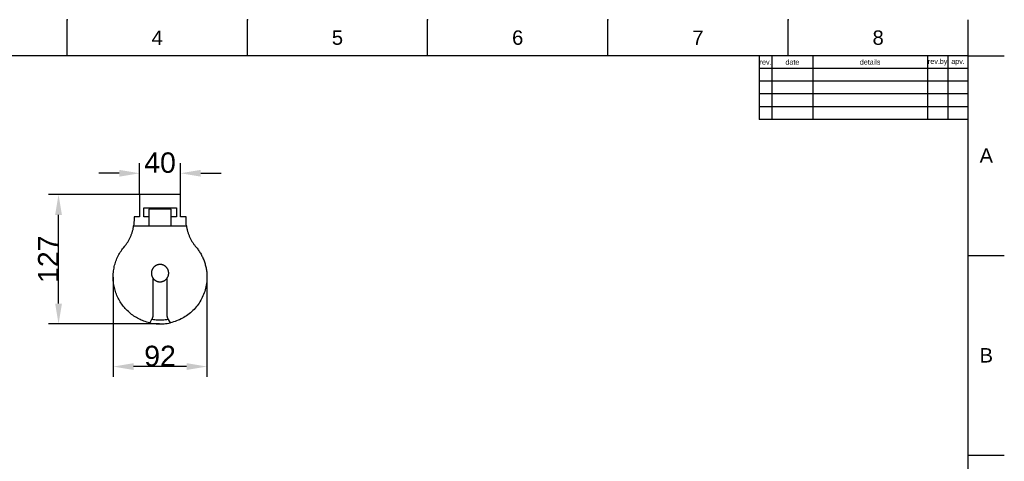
# Model space of a CAD drawing. Header units: millimetres. Extents: x 580 to 2065, y -13 to 1037.
# Tile 6 of 6: x 1099 to 2065, y 604 to 1037. Entities that reach past the tile are written whole.
import ezdxf

# ---------------------------------------------------------------- set-up
doc = ezdxf.new("R2010")
doc.units = ezdxf.units.MM
doc.header["$LTSCALE"] = 0.1
for name, color, linetype in [('DEFAULT', 7, 'Continuous'), ('FORM', 7, 'Continuous'), ('INLINE', 3, 'Continuous'), ('OUTLINE', 2, 'Continuous'), ('TEXT', 2, 'Continuous')]:
    doc.layers.add(name, color=color, linetype=linetype)
doc.styles.add('ARIAL', font='arial_0.ttf')
doc.styles.get("Standard").update_dxf_attribs({"font": 'arial_0.ttf'})
doc.dimstyles.new('DIMENSION STYLE 01', dxfattribs={"dimtxt": 20, "dimasz": 20, "dimexe": 10, "dimexo": 0.5, "dimgap": 0.09, "dimtad": 1, "dimtoh": 1, "dimdec": 0, "dimzin": 0, "dimdsep": 46, "dimtxsty": 'ARIAL', "dimcen": 0.5, "dimadec": 1, "dimazin": 0, "dimtfac": 1, "dimtdec": 4, "dimtofl": 0, "dimtmove": 0, "dimatfit": 3, "dimfxl": 1, "dimtolj": 1, "dimtzin": 0, "dimarcsym": 0})

# ---------------------------------------------------------------- blocks, each defined once
blk = doc.blocks.new('*D284')
at = {"layer": 'DEFAULT', "color": 0, "lineweight": -2, "transparency": 16777216}
for p, q in [((1216.67, 865.77), (1216.67, 896.12)), ((1256.67, 865.77), (1256.67, 896.12)), ((1196.67, 886.12), (1176.67, 886.12)), ((1276.67, 886.12), (1296.67, 886.12))]:
    blk.add_line(p, q, dxfattribs=at)
at = {"layer": 'DEFAULT', "color": 0, "transparency": 16777216}
for points in [[(1196.67, 889.46), (1196.67, 882.79), (1216.67, 886.12)], [(1276.67, 889.46), (1276.67, 882.79), (1256.67, 886.12)]]:
    blk.add_solid(points, dxfattribs=at)
at = {"layer": 'Defpoints', "color": 0, "transparency": 16777216}
for p in [(1256.67, 886.12), (1216.67, 865.27), (1256.67, 865.27)]:
    blk.add_point(p, dxfattribs=at)
at = {"layer": 'DEFAULT', "color": 0, "transparency": 16777216, "insert": (1236.67, 896.43), "char_height": 20, "attachment_point": 5, "style": 'ARIAL'}
blk.add_mtext('\\A1;40', dxfattribs=at)
blk = doc.blocks.new('*D286')
at = {"layer": 'DEFAULT', "color": 0, "lineweight": -2, "transparency": 16777216}
for p, q in [((1216.17, 865.27), (1127.12, 865.27)), ((1137.12, 758.35), (1137.12, 845.27)), ((1236.17, 738.35), (1127.12, 738.35))]:
    blk.add_line(p, q, dxfattribs=at)
at = {"layer": 'DEFAULT', "color": 0, "transparency": 16777216}
for points in [[(1133.78, 845.27), (1140.45, 845.27), (1137.12, 865.27)], [(1133.78, 758.35), (1140.45, 758.35), (1137.12, 738.35)]]:
    blk.add_solid(points, dxfattribs=at)
at = {"layer": 'Defpoints', "color": 0, "transparency": 16777216}
for p in [(1137.12, 865.27), (1216.67, 865.27), (1236.67, 738.35)]:
    blk.add_point(p, dxfattribs=at)
at = {"layer": 'DEFAULT', "color": 0, "transparency": 16777216, "insert": (1126.99, 801.81), "char_height": 20, "attachment_point": 5, "rotation": 90, "style": 'ARIAL'}
blk.add_mtext('\\A1;127', dxfattribs=at)
blk = doc.blocks.new('*D281')
at = {"layer": 'DEFAULT', "color": 0, "lineweight": -2, "transparency": 16777216}
for p, q in [((1190.67, 784.33), (1190.67, 686.54)), ((1282.67, 783.85), (1282.67, 686.54)), ((1262.67, 696.54), (1210.67, 696.54))]:
    blk.add_line(p, q, dxfattribs=at)
at = {"layer": 'DEFAULT', "color": 0, "transparency": 16777216}
for points in [[(1210.67, 699.87), (1210.67, 693.2), (1190.67, 696.54)], [(1262.67, 699.87), (1262.67, 693.2), (1282.67, 696.54)]]:
    blk.add_solid(points, dxfattribs=at)
at = {"layer": 'Defpoints', "color": 0, "transparency": 16777216}
for p in [(1190.67, 784.83, 9.11), (1282.67, 784.35, 9.11), (1190.67, 696.54)]:
    blk.add_point(p, dxfattribs=at)
at = {"layer": 'DEFAULT', "color": 0, "transparency": 16777216, "insert": (1236.67, 706.84), "char_height": 20, "attachment_point": 5, "style": 'ARIAL'}
blk.add_mtext('\\A1;92', dxfattribs=at)

msp = doc.modelspace()

# ---------------------------------------------------------------- linework, layer by layer
for p, q in [((1145.51, 1001.37), (1145.51, 1036.73)), ((1322.28, 1001.37), (1322.28, 1036.73)), ((1499.05, 1001.37), (1499.05, 1036.73)), ((1675.82, 1001.37), (1675.82, 1036.73)), ((1852.58, 1001.37), (1852.58, 1036.73)), ((2029.35, 1001.37), (2029.35, 1036.73)), ((2029.35, 1001.37), (615.21, 1001.37)), ((2029.35, 22.08), (2029.35, 1001.37)), ((2029.35, 1001.37), (2064.71, 1001.37)), ((2029.35, 805.52), (2064.71, 805.52)), ((2029.35, 609.66), (2064.71, 609.66))]:
    msp.add_line(p, q)
for p in [(1145.51, 1036.73), (1322.28, 1036.73), (1499.05, 1036.73), (1675.82, 1036.73), (1852.58, 1036.73), (2029.35, 805.52), (2029.35, 609.66)]:
    msp.add_point(p)
at = {"layer": 'FORM'}
for p, q in [((1824.35, 1001.37), (1824.35, 938.87)), ((1836.85, 1001.37), (1836.85, 938.87)), ((1876.85, 1001.37), (1876.85, 938.87)), ((1989.35, 1001.37), (1989.35, 938.87)), ((2009.35, 1001.37), (2009.35, 938.87)), ((2029.35, 988.87), (1824.35, 988.87)), ((2029.35, 976.37), (1824.35, 976.37)), ((2029.35, 963.87), (1824.35, 963.87)), ((2029.35, 951.37), (1824.35, 951.37)), ((2029.35, 938.87), (1824.35, 938.87))]:
    msp.add_line(p, q, dxfattribs=at)
at = {"layer": 'INLINE'}
for p, q in [((1256.67, 865.27, 9.11), (1216.67, 865.27, 9.11)), ((1216.67, 865.27, 9.11), (1216.67, 843.35, 9.11)), ((1256.67, 843.35, 9.11), (1256.67, 865.27, 9.11)), ((1220.67, 852.27, 9.11), (1252.67, 852.27, 9.11)), ((1220.67, 843.35, 9.11), (1220.67, 852.27, 9.11)), ((1247.68, 851.05, 9.11), (1225.66, 851.05, 9.11)), ((1225.66, 851.05, 9.11), (1225.66, 834.57, 9.11)), ((1247.68, 834.57, 9.11), (1247.68, 851.05, 9.11)), ((1252.67, 852.27, 9.11), (1252.67, 843.35, 9.11)), ((1216.67, 843.35, 9.11), (1211.17, 843.35, 9.11)), ((1211.17, 843.35, 9.11), (1211.21, 841.59, 9.11)), ((1211.21, 841.59, 9.11), (1211.19, 839.83, 9.11)), ((1225.66, 843.35, 9.11), (1220.67, 843.35, 9.11)), ((1252.67, 843.35, 9.11), (1247.68, 843.35, 9.11)), ((1262.17, 843.35, 9.11), (1256.67, 843.35, 9.11)), ((1262.13, 841.59, 9.11), (1262.17, 843.35, 9.11)), ((1262.16, 839.83, 9.11), (1262.13, 841.59, 9.11)), ((1209.99, 830.43, 9.11), (1210.15, 831.12, 9.11)), ((1210.15, 831.12, 9.11), (1210.31, 831.81, 9.11)), ((1210.31, 831.81, 9.11), (1210.45, 832.5, 9.11)), ((1210.45, 832.5, 9.11), (1210.57, 833.19, 9.11)), ((1210.57, 833.19, 9.11), (1210.69, 833.88, 9.11)), ((1210.69, 833.88, 9.11), (1210.79, 834.57, 9.11)), ((1210.98, 836.32, 9.11), (1210.79, 834.57, 9.11)), ((1210.79, 834.57, 9.11), (1262.55, 834.57, 9.11)), ((1211.11, 838.07, 9.11), (1210.98, 836.32, 9.11)), ((1211.19, 839.83, 9.11), (1211.11, 838.07, 9.11)), ((1262.23, 838.07, 9.11), (1262.16, 839.83, 9.11)), ((1262.36, 836.32, 9.11), (1262.23, 838.07, 9.11)), ((1262.55, 834.57, 9.11), (1262.36, 836.32, 9.11)), ((1262.55, 834.57, 9.11), (1262.65, 833.88, 9.11)), ((1262.65, 833.88, 9.11), (1262.77, 833.19, 9.11)), ((1262.77, 833.19, 9.11), (1262.89, 832.5, 9.11)), ((1262.89, 832.5, 9.11), (1263.03, 831.81, 9.11)), ((1263.03, 831.81, 9.11), (1263.19, 831.12, 9.11)), ((1263.19, 831.12, 9.11), (1263.35, 830.43, 9.11)), ((1206.07, 820.53, 9.11), (1206.41, 821.15, 9.11)), ((1206.41, 821.15, 9.11), (1206.74, 821.78, 9.11)), ((1206.74, 821.78, 9.11), (1207.06, 822.42, 9.11)), ((1207.06, 822.42, 9.11), (1207.37, 823.06, 9.11)), ((1207.37, 823.06, 9.11), (1207.67, 823.71, 9.11)), ((1207.67, 823.71, 9.11), (1207.96, 824.36, 9.11)), ((1207.96, 824.36, 9.11), (1208.23, 825.02, 9.11)), ((1208.23, 825.02, 9.11), (1208.49, 825.69, 9.11)), ((1208.49, 825.69, 9.11), (1208.74, 826.35, 9.11)), ((1208.74, 826.35, 9.11), (1208.98, 827.02, 9.11)), ((1208.98, 827.02, 9.11), (1209.21, 827.7, 9.11)), ((1209.21, 827.7, 9.11), (1209.42, 828.38, 9.11)), ((1209.42, 828.38, 9.11), (1209.62, 829.06, 9.11)), ((1209.62, 829.06, 9.11), (1209.81, 829.74, 9.11)), ((1209.81, 829.74, 9.11), (1209.99, 830.43, 9.11)), ((1263.35, 830.43, 9.11), (1263.53, 829.74, 9.11)), ((1263.53, 829.74, 9.11), (1263.72, 829.06, 9.11)), ((1263.72, 829.06, 9.11), (1263.92, 828.38, 9.11)), ((1263.92, 828.38, 9.11), (1264.13, 827.7, 9.11)), ((1264.13, 827.7, 9.11), (1264.36, 827.02, 9.11)), ((1264.36, 827.02, 9.11), (1264.6, 826.35, 9.11)), ((1264.6, 826.35, 9.11), (1264.85, 825.69, 9.11)), ((1264.85, 825.69, 9.11), (1265.11, 825.02, 9.11)), ((1265.11, 825.02, 9.11), (1265.38, 824.36, 9.11)), ((1265.38, 824.36, 9.11), (1265.67, 823.71, 9.11)), ((1265.67, 823.71, 9.11), (1265.97, 823.06, 9.11)), ((1265.97, 823.06, 9.11), (1266.28, 822.42, 9.11)), ((1266.28, 822.42, 9.11), (1266.6, 821.78, 9.11)), ((1266.6, 821.78, 9.11), (1266.93, 821.15, 9.11)), ((1266.93, 821.15, 9.11), (1267.27, 820.53, 9.11)), ((1199.16, 810.97, 9.11), (1199.96, 812.07, 9.11)), ((1199.96, 812.07, 9.11), (1200.79, 813.13, 9.11)), ((1200.79, 813.13, 9.11), (1202.08, 814.69, 9.11)), ((1202.08, 814.69, 9.11), (1202.52, 815.24, 9.11)), ((1202.52, 815.24, 9.11), (1202.96, 815.79, 9.11)), ((1202.96, 815.79, 9.11), (1203.38, 816.36, 9.11)), ((1203.38, 816.36, 9.11), (1203.79, 816.93, 9.11)), ((1203.79, 816.93, 9.11), (1204.2, 817.51, 9.11)), ((1204.2, 817.51, 9.11), (1204.59, 818.1, 9.11)), ((1204.59, 818.1, 9.11), (1204.98, 818.69, 9.11)), ((1204.98, 818.69, 9.11), (1205.35, 819.3, 9.11)), ((1205.35, 819.3, 9.11), (1205.71, 819.91, 9.11)), ((1205.71, 819.91, 9.11), (1206.07, 820.53, 9.11)), ((1267.27, 820.53, 9.11), (1267.63, 819.91, 9.11)), ((1267.63, 819.91, 9.11), (1267.99, 819.3, 9.11)), ((1267.99, 819.3, 9.11), (1268.36, 818.69, 9.11)), ((1268.36, 818.69, 9.11), (1268.75, 818.1, 9.11)), ((1268.75, 818.1, 9.11), (1269.14, 817.51, 9.11)), ((1269.14, 817.51, 9.11), (1269.55, 816.93, 9.11)), ((1269.55, 816.93, 9.11), (1269.96, 816.36, 9.11)), ((1269.96, 816.36, 9.11), (1270.38, 815.79, 9.11)), ((1270.38, 815.79, 9.11), (1270.82, 815.24, 9.11)), ((1270.82, 815.24, 9.11), (1271.26, 814.69, 9.11)), ((1271.26, 814.69, 9.11), (1272.34, 813.39, 9.11)), ((1272.34, 813.39, 9.11), (1272.96, 812.61, 9.11)), ((1272.96, 812.61, 9.11), (1273.57, 811.81, 9.11)), ((1273.57, 811.81, 9.11), (1274.16, 811, 9.11)), ((1193.9, 801.28, 9.11), (1194.44, 802.58, 9.11)), ((1194.44, 802.58, 9.11), (1195.01, 803.85, 9.11)), ((1195.01, 803.85, 9.11), (1195.62, 805.1, 9.11)), ((1195.62, 805.1, 9.11), (1196.26, 806.33, 9.11)), ((1196.26, 806.33, 9.11), (1196.94, 807.53, 9.11)), ((1196.94, 807.53, 9.11), (1197.65, 808.71, 9.11)), ((1197.65, 808.71, 9.11), (1198.39, 809.85, 9.11)), ((1198.39, 809.85, 9.11), (1199.16, 810.97, 9.11)), ((1274.16, 811, 9.11), (1274.74, 810.17, 9.11)), ((1274.74, 810.17, 9.11), (1275.29, 809.33, 9.11)), ((1275.29, 809.33, 9.11), (1275.83, 808.47, 9.11)), ((1275.83, 808.47, 9.11), (1276.36, 807.6, 9.11)), ((1276.36, 807.6, 9.11), (1276.86, 806.72, 9.11)), ((1276.86, 806.72, 9.11), (1277.35, 805.83, 9.11)), ((1277.35, 805.83, 9.11), (1277.81, 804.92, 9.11)), ((1277.81, 804.92, 9.11), (1278.26, 804, 9.11)), ((1278.26, 804, 9.11), (1278.69, 803.07, 9.11)), ((1278.69, 803.07, 9.11), (1279.09, 802.13, 9.11)), ((1279.09, 802.13, 9.11), (1279.48, 801.18, 9.11)), ((1191.28, 791.8, 9.11), (1191.53, 793.19, 9.11)), ((1191.53, 793.19, 9.11), (1191.82, 794.57, 9.11)), ((1191.82, 794.57, 9.11), (1192.16, 795.94, 9.11)), ((1192.16, 795.94, 9.11), (1192.53, 797.3, 9.11)), ((1192.53, 797.3, 9.11), (1192.95, 798.64, 9.11)), ((1192.95, 798.64, 9.11), (1193.41, 799.97, 9.11)), ((1193.41, 799.97, 9.11), (1193.9, 801.28, 9.11)), ((1279.48, 801.18, 9.11), (1279.84, 800.23, 9.11)), ((1279.84, 800.23, 9.11), (1280.18, 799.26, 9.11)), ((1280.18, 799.26, 9.11), (1280.51, 798.29, 9.11)), ((1280.51, 798.29, 9.11), (1280.81, 797.31, 9.11)), ((1280.81, 797.31, 9.11), (1281.08, 796.33, 9.11)), ((1281.08, 796.33, 9.11), (1281.34, 795.34, 9.11)), ((1281.34, 795.34, 9.11), (1281.57, 794.34, 9.11)), ((1281.57, 794.34, 9.11), (1281.78, 793.35, 9.11)), ((1281.78, 793.35, 9.11), (1281.97, 792.35, 9.11)), ((1281.97, 792.35, 9.11), (1282.13, 791.35, 9.11)), ((1190.67, 784.83, 9.11), (1190.71, 786.22, 9.11)), ((1190.68, 783.43, 9.11), (1190.67, 784.83, 9.11)), ((1190.73, 782.05, 9.11), (1190.68, 783.43, 9.11)), ((1190.71, 786.22, 9.11), (1190.79, 787.62, 9.11)), ((1190.79, 787.62, 9.11), (1190.91, 789.02, 9.11)), ((1190.91, 789.02, 9.11), (1191.07, 790.41, 9.11)), ((1191.07, 790.41, 9.11), (1191.28, 791.8, 9.11)), ((1229.67, 783.34, 9.11), (1229.67, 747.44, 9.11)), ((1243.68, 747.1, 9.11), (1243.67, 783.34, 9.11)), ((1282.13, 791.35, 9.11), (1282.28, 790.34, 9.11)), ((1282.28, 790.34, 9.11), (1282.4, 789.34, 9.11)), ((1282.4, 789.34, 9.11), (1282.5, 788.34, 9.11)), ((1282.5, 788.34, 9.11), (1282.57, 787.34, 9.11)), ((1282.64, 782.75, 9.11), (1282.56, 781.17, 9.11)), ((1282.57, 787.34, 9.11), (1282.63, 786.34, 9.11)), ((1282.63, 786.34, 9.11), (1282.66, 785.34, 9.11)), ((1282.67, 784.35, 9.11), (1282.64, 782.75, 9.11)), ((1282.66, 785.34, 9.11), (1282.67, 784.35, 9.11)), ((1190.82, 780.67, 9.11), (1190.73, 782.05, 9.11)), ((1190.95, 779.3, 9.11), (1190.82, 780.67, 9.11)), ((1191.12, 777.95, 9.11), (1190.95, 779.3, 9.11)), ((1191.33, 776.6, 9.11), (1191.12, 777.95, 9.11)), ((1191.57, 775.28, 9.11), (1191.33, 776.6, 9.11)), ((1191.86, 773.96, 9.11), (1191.57, 775.28, 9.11)), ((1192.18, 772.67, 9.11), (1191.86, 773.96, 9.11)), ((1192.53, 771.38, 9.11), (1192.18, 772.67, 9.11)), ((1281.33, 773.32, 9.11), (1280.92, 771.78, 9.11)), ((1281.68, 774.87, 9.11), (1281.33, 773.32, 9.11)), ((1281.98, 776.43, 9.11), (1281.68, 774.87, 9.11)), ((1282.23, 778, 9.11), (1281.98, 776.43, 9.11)), ((1282.42, 779.58, 9.11), (1282.23, 778, 9.11)), ((1282.56, 781.17, 9.11), (1282.42, 779.58, 9.11)), ((1192.93, 770.1, 9.11), (1192.53, 771.38, 9.11)), ((1193.37, 768.82, 9.11), (1192.93, 770.1, 9.11)), ((1193.85, 767.55, 9.11), (1193.37, 768.82, 9.11)), ((1194.37, 766.28, 9.11), (1193.85, 767.55, 9.11)), ((1194.92, 765.03, 9.11), (1194.37, 766.28, 9.11)), ((1195.52, 763.78, 9.11), (1194.92, 765.03, 9.11)), ((1196.16, 762.55, 9.11), (1195.52, 763.78, 9.11)), ((1277.38, 762.93, 9.11), (1276.62, 761.54, 9.11)), ((1278.1, 764.35, 9.11), (1277.38, 762.93, 9.11)), ((1278.77, 765.8, 9.11), (1278.1, 764.35, 9.11)), ((1279.38, 767.27, 9.11), (1278.77, 765.8, 9.11)), ((1279.95, 768.75, 9.11), (1279.38, 767.27, 9.11)), ((1280.46, 770.26, 9.11), (1279.95, 768.75, 9.11)), ((1280.92, 771.78, 9.11), (1280.46, 770.26, 9.11)), ((1196.84, 761.34, 9.11), (1196.16, 762.55, 9.11)), ((1197.55, 760.14, 9.11), (1196.84, 761.34, 9.11)), ((1198.31, 758.96, 9.11), (1197.55, 760.14, 9.11)), ((1199.1, 757.8, 9.11), (1198.31, 758.96, 9.11)), ((1199.93, 756.67, 9.11), (1199.1, 757.8, 9.11)), ((1200.79, 755.56, 9.11), (1199.93, 756.67, 9.11)), ((1201.69, 754.47, 9.11), (1200.79, 755.56, 9.11)), ((1202.62, 753.41, 9.11), (1201.69, 754.47, 9.11)), ((1203.59, 752.38, 9.11), (1202.62, 753.41, 9.11)), ((1271.06, 753.8, 9.11), (1269.99, 752.63, 9.11)), ((1272.1, 755.01, 9.11), (1271.06, 753.8, 9.11)), ((1273.09, 756.25, 9.11), (1272.1, 755.01, 9.11)), ((1274.04, 757.52, 9.11), (1273.09, 756.25, 9.11)), ((1274.95, 758.83, 9.11), (1274.04, 757.52, 9.11)), ((1275.81, 760.17, 9.11), (1274.95, 758.83, 9.11)), ((1276.62, 761.54, 9.11), (1275.81, 760.17, 9.11)), ((1204.58, 751.39, 9.11), (1203.59, 752.38, 9.11)), ((1205.61, 750.42, 9.11), (1204.58, 751.39, 9.11)), ((1206.66, 749.49, 9.11), (1205.61, 750.42, 9.11)), ((1207.73, 748.59, 9.11), (1206.66, 749.49, 9.11)), ((1208.83, 747.72, 9.11), (1207.73, 748.59, 9.11)), ((1209.96, 746.9, 9.11), (1208.83, 747.72, 9.11)), ((1211.1, 746.1, 9.11), (1209.96, 746.9, 9.11)), ((1212.27, 745.35, 9.11), (1211.1, 746.1, 9.11)), ((1213.45, 744.64, 9.11), (1212.27, 745.35, 9.11)), ((1214.64, 743.96, 9.11), (1213.45, 744.64, 9.11)), ((1215.85, 743.32, 9.11), (1214.64, 743.96, 9.11)), ((1228.98, 743.78, 9.11), (1228.85, 743.47, 9.11)), ((1229.1, 744.1, 9.11), (1228.98, 743.78, 9.11)), ((1229.21, 744.42, 9.11), (1229.1, 744.1, 9.11)), ((1229.3, 744.75, 9.11), (1229.21, 744.42, 9.11)), ((1229.39, 745.08, 9.11), (1229.3, 744.75, 9.11)), ((1229.46, 745.42, 9.11), (1229.39, 745.08, 9.11)), ((1229.53, 745.75, 9.11), (1229.46, 745.42, 9.11)), ((1229.58, 746.09, 9.11), (1229.53, 745.75, 9.11)), ((1229.62, 746.43, 9.11), (1229.58, 746.09, 9.11)), ((1229.65, 746.76, 9.11), (1229.62, 746.43, 9.11)), ((1229.66, 747.1, 9.11), (1229.65, 746.76, 9.11)), ((1229.67, 747.44, 9.11), (1229.66, 747.1, 9.11)), ((1243.69, 746.76, 9.11), (1243.68, 747.1, 9.11)), ((1243.72, 746.43, 9.11), (1243.69, 746.76, 9.11)), ((1243.76, 746.09, 9.11), (1243.72, 746.43, 9.11)), ((1243.81, 745.75, 9.11), (1243.76, 746.09, 9.11)), ((1243.88, 745.42, 9.11), (1243.81, 745.75, 9.11)), ((1243.95, 745.08, 9.11), (1243.88, 745.42, 9.11)), ((1244.04, 744.75, 9.11), (1243.95, 745.08, 9.11)), ((1244.14, 744.42, 9.11), (1244.04, 744.75, 9.11)), ((1244.24, 744.1, 9.11), (1244.14, 744.42, 9.11)), ((1244.36, 743.78, 9.11), (1244.24, 744.1, 9.11)), ((1244.49, 743.47, 9.11), (1244.36, 743.78, 9.11)), ((1258.67, 743.95, 9.11), (1257.26, 743.21, 9.11)), ((1260.06, 744.73, 9.11), (1258.67, 743.95, 9.11)), ((1261.41, 745.57, 9.11), (1260.06, 744.73, 9.11)), ((1262.74, 746.44, 9.11), (1261.41, 745.57, 9.11)), ((1264.03, 747.37, 9.11), (1262.74, 746.44, 9.11)), ((1265.29, 748.34, 9.11), (1264.03, 747.37, 9.11)), ((1266.52, 749.35, 9.11), (1265.29, 748.34, 9.11)), ((1267.71, 750.4, 9.11), (1266.52, 749.35, 9.11)), ((1268.87, 751.49, 9.11), (1267.71, 750.4, 9.11)), ((1269.99, 752.63, 9.11), (1268.87, 751.49, 9.11)), ((1217.08, 742.73, 9.11), (1215.85, 743.32, 9.11)), ((1218.31, 742.17, 9.11), (1217.08, 742.73, 9.11)), ((1219.55, 741.65, 9.11), (1218.31, 742.17, 9.11)), ((1220.79, 741.17, 9.11), (1219.55, 741.65, 9.11)), ((1222.21, 740.68, 9.11), (1220.79, 741.17, 9.11)), ((1223.64, 740.23, 9.11), (1222.21, 740.68, 9.11)), ((1225.08, 739.83, 9.11), (1223.64, 740.23, 9.11)), ((1226.54, 739.47, 9.11), (1225.08, 739.83, 9.11)), ((1228.4, 742.55, 9.11), (1226.54, 739.47, 9.11)), ((1226.54, 739.47, 9.11), (1228.08, 739.15, 9.11)), ((1228.08, 739.15, 9.11), (1229.63, 738.89, 9.11)), ((1228.56, 742.85, 9.11), (1228.4, 742.55, 9.11)), ((1228.71, 743.16, 9.11), (1228.56, 742.85, 9.11)), ((1228.69, 743.11, 9.11), (1230.12, 742.86, 9.11)), ((1228.85, 743.47, 9.11), (1228.71, 743.16, 9.11)), ((1229.63, 738.89, 9.11), (1231.18, 738.67, 9.11)), ((1230.12, 742.86, 9.11), (1231.57, 742.66, 9.11)), ((1231.18, 738.67, 9.11), (1232.75, 738.51, 9.11)), ((1231.57, 742.66, 9.11), (1233.02, 742.5, 9.11)), ((1232.75, 738.51, 9.11), (1234.31, 738.41, 9.11)), ((1233.02, 742.5, 9.11), (1234.48, 742.4, 9.11)), ((1234.31, 738.41, 9.11), (1235.88, 738.35, 9.11)), ((1234.48, 742.4, 9.11), (1235.94, 742.35, 9.11)), ((1235.88, 738.35, 9.11), (1237.46, 738.35, 9.11)), ((1235.94, 742.35, 9.11), (1237.4, 742.35, 9.11)), ((1237.4, 742.35, 9.11), (1238.86, 742.4, 9.11)), ((1237.46, 738.35, 9.11), (1239.03, 738.41, 9.11)), ((1238.86, 742.4, 9.11), (1240.32, 742.5, 9.11)), ((1239.03, 738.41, 9.11), (1240.59, 738.51, 9.11)), ((1240.32, 742.5, 9.11), (1241.77, 742.66, 9.11)), ((1240.59, 738.51, 9.11), (1242.16, 738.67, 9.11)), ((1241.77, 742.66, 9.11), (1243.22, 742.86, 9.11)), ((1242.16, 738.67, 9.11), (1243.71, 738.89, 9.11)), ((1243.22, 742.86, 9.11), (1244.65, 743.11, 9.11)), ((1243.71, 738.89, 9.11), (1245.26, 739.15, 9.11)), ((1244.63, 743.16, 9.11), (1244.49, 743.47, 9.11)), ((1244.78, 742.85, 9.11), (1244.63, 743.16, 9.11)), ((1244.94, 742.55, 9.11), (1244.78, 742.85, 9.11)), ((1246.8, 739.47, 9.11), (1244.94, 742.55, 9.11)), ((1245.26, 739.15, 9.11), (1246.8, 739.47, 9.11)), ((1248.35, 739.85, 9.11), (1246.8, 739.47, 9.11)), ((1249.88, 740.28, 9.11), (1248.35, 739.85, 9.11)), ((1251.39, 740.77, 9.11), (1249.88, 740.28, 9.11)), ((1252.89, 741.3, 9.11), (1251.39, 740.77, 9.11)), ((1254.37, 741.89, 9.11), (1252.89, 741.3, 9.11)), ((1255.83, 742.52, 9.11), (1254.37, 741.89, 9.11)), ((1257.26, 743.21, 9.11), (1255.83, 742.52, 9.11))]:
    msp.add_line(p, q, dxfattribs=at)
at = {"layer": 'OUTLINE'}
for p, q in [((1229.02, 791.87, 9.11), (1228.9, 791.6, 9.11)), ((1229.15, 792.13, 9.11), (1229.02, 791.87, 9.11)), ((1229.3, 792.39, 9.11), (1229.15, 792.13, 9.11)), ((1229.45, 792.64, 9.11), (1229.3, 792.39, 9.11)), ((1229.61, 792.89, 9.11), (1229.45, 792.64, 9.11)), ((1229.78, 793.13, 9.11), (1229.61, 792.89, 9.11)), ((1229.95, 793.37, 9.11), (1229.78, 793.13, 9.11)), ((1230.14, 793.6, 9.11), (1229.95, 793.37, 9.11)), ((1230.33, 793.82, 9.11), (1230.14, 793.6, 9.11)), ((1230.53, 794.04, 9.11), (1230.33, 793.82, 9.11)), ((1230.74, 794.25, 9.11), (1230.53, 794.04, 9.11)), ((1230.95, 794.45, 9.11), (1230.74, 794.25, 9.11)), ((1231.18, 794.65, 9.11), (1230.95, 794.45, 9.11)), ((1231.4, 794.83, 9.11), (1231.18, 794.65, 9.11)), ((1231.64, 795.01, 9.11), (1231.4, 794.83, 9.11)), ((1231.88, 795.18, 9.11), (1231.64, 795.01, 9.11)), ((1232.13, 795.35, 9.11), (1231.88, 795.18, 9.11)), ((1232.38, 795.5, 9.11), (1232.13, 795.35, 9.11)), ((1232.64, 795.64, 9.11), (1232.38, 795.5, 9.11)), ((1232.9, 795.78, 9.11), (1232.64, 795.64, 9.11)), ((1233.16, 795.91, 9.11), (1232.9, 795.78, 9.11)), ((1233.43, 796.02, 9.11), (1233.16, 795.91, 9.11)), ((1233.71, 796.13, 9.11), (1233.43, 796.02, 9.11)), ((1233.99, 796.23, 9.11), (1233.71, 796.13, 9.11)), ((1234.27, 796.32, 9.11), (1233.99, 796.23, 9.11)), ((1234.55, 796.39, 9.11), (1234.27, 796.32, 9.11)), ((1234.84, 796.46, 9.11), (1234.55, 796.39, 9.11)), ((1235.13, 796.52, 9.11), (1234.84, 796.46, 9.11)), ((1235.42, 796.57, 9.11), (1235.13, 796.52, 9.11)), ((1235.71, 796.61, 9.11), (1235.42, 796.57, 9.11)), ((1236.01, 796.64, 9.11), (1235.71, 796.61, 9.11)), ((1236.3, 796.65, 9.11), (1236.01, 796.64, 9.11)), ((1236.6, 796.66, 9.11), (1236.3, 796.65, 9.11)), ((1236.89, 796.66, 9.11), (1236.6, 796.66, 9.11)), ((1237.19, 796.65, 9.11), (1236.89, 796.66, 9.11)), ((1237.48, 796.62, 9.11), (1237.19, 796.65, 9.11)), ((1237.77, 796.59, 9.11), (1237.48, 796.62, 9.11)), ((1238.07, 796.55, 9.11), (1237.77, 796.59, 9.11)), ((1238.36, 796.49, 9.11), (1238.07, 796.55, 9.11)), ((1238.64, 796.43, 9.11), (1238.36, 796.49, 9.11)), ((1238.93, 796.36, 9.11), (1238.64, 796.43, 9.11)), ((1239.21, 796.27, 9.11), (1238.93, 796.36, 9.11)), ((1239.49, 796.18, 9.11), (1239.21, 796.27, 9.11)), ((1239.77, 796.08, 9.11), (1239.49, 796.18, 9.11)), ((1240.04, 795.96, 9.11), (1239.77, 796.08, 9.11)), ((1240.31, 795.84, 9.11), (1240.04, 795.96, 9.11)), ((1240.58, 795.71, 9.11), (1240.31, 795.84, 9.11)), ((1240.83, 795.57, 9.11), (1240.58, 795.71, 9.11)), ((1241.09, 795.42, 9.11), (1240.83, 795.57, 9.11)), ((1241.34, 795.27, 9.11), (1241.09, 795.42, 9.11)), ((1241.58, 795.1, 9.11), (1241.34, 795.27, 9.11)), ((1241.82, 794.92, 9.11), (1241.58, 795.1, 9.11)), ((1242.05, 794.74, 9.11), (1241.82, 794.92, 9.11)), ((1242.28, 794.55, 9.11), (1242.05, 794.74, 9.11)), ((1242.5, 794.35, 9.11), (1242.28, 794.55, 9.11)), ((1242.71, 794.15, 9.11), (1242.5, 794.35, 9.11)), ((1242.91, 793.93, 9.11), (1242.71, 794.15, 9.11)), ((1243.11, 793.71, 9.11), (1242.91, 793.93, 9.11)), ((1243.3, 793.49, 9.11), (1243.11, 793.71, 9.11)), ((1243.48, 793.25, 9.11), (1243.3, 793.49, 9.11)), ((1243.65, 793.01, 9.11), (1243.48, 793.25, 9.11)), ((1243.81, 792.77, 9.11), (1243.65, 793.01, 9.11)), ((1243.97, 792.52, 9.11), (1243.81, 792.77, 9.11)), ((1244.12, 792.26, 9.11), (1243.97, 792.52, 9.11)), ((1244.25, 792, 9.11), (1244.12, 792.26, 9.11)), ((1244.38, 791.74, 9.11), (1244.25, 792, 9.11)), ((1228.18, 788.46, 9.11), (1228.17, 788.16, 9.11)), ((1228.17, 788.16, 9.11), (1228.18, 787.87, 9.11)), ((1228.19, 788.75, 9.11), (1228.18, 788.46, 9.11)), ((1228.18, 787.87, 9.11), (1228.19, 787.57, 9.11)), ((1228.22, 789.05, 9.11), (1228.19, 788.75, 9.11)), ((1228.19, 787.57, 9.11), (1228.22, 787.28, 9.11)), ((1228.25, 789.34, 9.11), (1228.22, 789.05, 9.11)), ((1228.22, 787.28, 9.11), (1228.25, 786.99, 9.11)), ((1228.3, 789.63, 9.11), (1228.25, 789.34, 9.11)), ((1228.25, 786.99, 9.11), (1228.3, 786.69, 9.11)), ((1228.35, 789.92, 9.11), (1228.3, 789.63, 9.11)), ((1228.3, 786.69, 9.11), (1228.35, 786.4, 9.11)), ((1228.42, 790.21, 9.11), (1228.35, 789.92, 9.11)), ((1228.35, 786.4, 9.11), (1228.42, 786.12, 9.11)), ((1228.5, 790.49, 9.11), (1228.42, 790.21, 9.11)), ((1228.42, 786.12, 9.11), (1228.5, 785.83, 9.11)), ((1228.58, 790.77, 9.11), (1228.5, 790.49, 9.11)), ((1228.5, 785.83, 9.11), (1228.58, 785.55, 9.11)), ((1228.68, 791.05, 9.11), (1228.58, 790.77, 9.11)), ((1228.58, 785.55, 9.11), (1228.68, 785.27, 9.11)), ((1228.78, 791.33, 9.11), (1228.68, 791.05, 9.11)), ((1228.68, 785.27, 9.11), (1228.78, 784.99, 9.11)), ((1228.9, 791.6, 9.11), (1228.78, 791.33, 9.11)), ((1228.78, 784.99, 9.11), (1228.9, 784.72, 9.11)), ((1228.9, 784.72, 9.11), (1229.02, 784.46, 9.11)), ((1229.02, 784.46, 9.11), (1229.15, 784.19, 9.11)), ((1229.15, 784.19, 9.11), (1229.3, 783.93, 9.11)), ((1229.3, 783.93, 9.11), (1229.45, 783.68, 9.11)), ((1229.45, 783.68, 9.11), (1229.61, 783.43, 9.11)), ((1229.61, 783.43, 9.11), (1229.78, 783.19, 9.11)), ((1229.78, 783.19, 9.11), (1229.95, 782.95, 9.11)), ((1229.95, 782.95, 9.11), (1230.14, 782.72, 9.11)), ((1230.14, 782.72, 9.11), (1230.33, 782.5, 9.11)), ((1230.33, 782.5, 9.11), (1230.53, 782.28, 9.11)), ((1230.53, 782.28, 9.11), (1230.74, 782.07, 9.11)), ((1242.71, 782.18, 9.11), (1242.91, 782.39, 9.11)), ((1242.91, 782.39, 9.11), (1243.11, 782.61, 9.11)), ((1243.11, 782.61, 9.11), (1243.3, 782.84, 9.11)), ((1243.3, 782.84, 9.11), (1243.48, 783.07, 9.11)), ((1243.48, 783.07, 9.11), (1243.65, 783.31, 9.11)), ((1243.65, 783.31, 9.11), (1243.81, 783.56, 9.11)), ((1243.81, 783.56, 9.11), (1243.97, 783.81, 9.11)), ((1243.97, 783.81, 9.11), (1244.12, 784.06, 9.11)), ((1244.12, 784.06, 9.11), (1244.25, 784.32, 9.11)), ((1244.25, 784.32, 9.11), (1244.38, 784.59, 9.11)), ((1244.5, 791.47, 9.11), (1244.38, 791.74, 9.11)), ((1244.38, 784.59, 9.11), (1244.5, 784.86, 9.11)), ((1244.61, 791.19, 9.11), (1244.5, 791.47, 9.11)), ((1244.5, 784.86, 9.11), (1244.61, 785.13, 9.11)), ((1244.71, 790.91, 9.11), (1244.61, 791.19, 9.11)), ((1244.61, 785.13, 9.11), (1244.71, 785.41, 9.11)), ((1244.8, 790.63, 9.11), (1244.71, 790.91, 9.11)), ((1244.71, 785.41, 9.11), (1244.8, 785.69, 9.11)), ((1244.88, 790.35, 9.11), (1244.8, 790.63, 9.11)), ((1244.8, 785.69, 9.11), (1244.88, 785.97, 9.11)), ((1244.95, 790.06, 9.11), (1244.88, 790.35, 9.11)), ((1244.88, 785.97, 9.11), (1244.95, 786.26, 9.11)), ((1245.02, 789.78, 9.11), (1244.95, 790.06, 9.11)), ((1244.95, 786.26, 9.11), (1245.02, 786.55, 9.11)), ((1245.07, 789.48, 9.11), (1245.02, 789.78, 9.11)), ((1245.02, 786.55, 9.11), (1245.07, 786.84, 9.11)), ((1245.11, 789.19, 9.11), (1245.07, 789.48, 9.11)), ((1245.07, 786.84, 9.11), (1245.11, 787.13, 9.11)), ((1245.14, 788.9, 9.11), (1245.11, 789.19, 9.11)), ((1245.11, 787.13, 9.11), (1245.14, 787.43, 9.11)), ((1245.16, 788.6, 9.11), (1245.14, 788.9, 9.11)), ((1245.14, 787.43, 9.11), (1245.16, 787.72, 9.11)), ((1245.17, 788.31, 9.11), (1245.16, 788.6, 9.11)), ((1245.16, 787.72, 9.11), (1245.17, 788.01, 9.11)), ((1245.17, 788.01, 9.11), (1245.17, 788.31, 9.11)), ((1230.74, 782.07, 9.11), (1230.95, 781.87, 9.11)), ((1230.95, 781.87, 9.11), (1231.18, 781.68, 9.11)), ((1231.18, 781.68, 9.11), (1231.4, 781.49, 9.11)), ((1231.4, 781.49, 9.11), (1231.64, 781.31, 9.11)), ((1231.64, 781.31, 9.11), (1231.88, 781.14, 9.11)), ((1231.88, 781.14, 9.11), (1232.13, 780.98, 9.11)), ((1232.13, 780.98, 9.11), (1232.38, 780.83, 9.11)), ((1232.38, 780.83, 9.11), (1232.63, 780.68, 9.11)), ((1232.63, 780.68, 9.11), (1232.9, 780.55, 9.11)), ((1232.9, 780.55, 9.11), (1233.16, 780.42, 9.11)), ((1233.16, 780.42, 9.11), (1233.43, 780.3, 9.11)), ((1233.43, 780.3, 9.11), (1233.71, 780.19, 9.11)), ((1233.71, 780.19, 9.11), (1233.99, 780.1, 9.11)), ((1233.99, 780.1, 9.11), (1234.27, 780.01, 9.11)), ((1234.27, 780.01, 9.11), (1234.55, 779.93, 9.11)), ((1234.55, 779.93, 9.11), (1234.84, 779.86, 9.11)), ((1234.84, 779.86, 9.11), (1235.13, 779.8, 9.11)), ((1235.13, 779.8, 9.11), (1235.42, 779.75, 9.11)), ((1235.42, 779.75, 9.11), (1235.71, 779.72, 9.11)), ((1235.71, 779.72, 9.11), (1236.01, 779.69, 9.11)), ((1236.01, 779.69, 9.11), (1236.3, 779.67, 9.11)), ((1236.3, 779.67, 9.11), (1236.6, 779.66, 9.11)), ((1236.6, 779.66, 9.11), (1236.89, 779.66, 9.11)), ((1236.89, 779.66, 9.11), (1237.19, 779.68, 9.11)), ((1237.19, 779.68, 9.11), (1237.48, 779.7, 9.11)), ((1237.48, 779.7, 9.11), (1237.77, 779.73, 9.11)), ((1237.77, 779.73, 9.11), (1238.07, 779.78, 9.11)), ((1238.07, 779.78, 9.11), (1238.36, 779.83, 9.11)), ((1238.36, 779.83, 9.11), (1238.64, 779.89, 9.11)), ((1238.64, 779.89, 9.11), (1238.93, 779.97, 9.11)), ((1238.93, 779.97, 9.11), (1239.21, 780.05, 9.11)), ((1239.21, 780.05, 9.11), (1239.49, 780.14, 9.11)), ((1239.49, 780.14, 9.11), (1239.77, 780.25, 9.11)), ((1239.77, 780.25, 9.11), (1240.04, 780.36, 9.11)), ((1240.04, 780.36, 9.11), (1240.31, 780.48, 9.11)), ((1240.31, 780.48, 9.11), (1240.58, 780.61, 9.11)), ((1240.58, 780.61, 9.11), (1240.83, 780.75, 9.11)), ((1240.83, 780.75, 9.11), (1241.09, 780.9, 9.11)), ((1241.09, 780.9, 9.11), (1241.34, 781.06, 9.11)), ((1241.34, 781.06, 9.11), (1241.58, 781.23, 9.11)), ((1241.58, 781.23, 9.11), (1241.82, 781.4, 9.11)), ((1241.82, 781.4, 9.11), (1242.05, 781.58, 9.11)), ((1242.05, 781.58, 9.11), (1242.28, 781.77, 9.11)), ((1242.28, 781.77, 9.11), (1242.5, 781.97, 9.11)), ((1242.5, 781.97, 9.11), (1242.71, 782.18, 9.11))]:
    msp.add_line(p, q, dxfattribs=at)

# ---------------------------------------------------------------- texts
at = {"char_height": 14.14, "attachment_point": 5}
for s, width, insert in [('4', 50, (1233.9, 1019.05)), ('5', 50, (1410.66, 1019.05)), ('6', 50, (1587.43, 1019.05)), ('7', 50, (1764.2, 1019.05)), ('8', 50, (1940.97, 1019.05)), ('A', 10, (2047.03, 903.44)), ('B', 10, (2047.03, 707.59))]:
    msp.add_mtext_dynamic_manual_height_columns(s, width=width, gutter_width=12.5, heights=[0], dxfattribs=dict(at, insert=insert))
at = {"layer": 'TEXT', "char_height": 5, "attachment_point": 5}
for s, width, insert in [('rev.', 5, (1830.6, 995.12)), ('date', 16, (1856.85, 995.12)), ('details', 45, (1933.1, 995.12)), ('rev.by', 8, (1999.35, 995.12)), ('apv.', 8, (2019.35, 995.12))]:
    msp.add_mtext_dynamic_manual_height_columns(s, width=width, gutter_width=12.5, heights=[0], dxfattribs=dict(at, insert=insert))

# ---------------------------------------------------------------- dimensions: what is measured, and where the dimension line sits
at = {"layer": 'DEFAULT'}
for base, p1, p2, picture, middle in [((1256.67, 886.12), (1216.67, 865.27), (1256.67, 865.27), '*D284', (1236.67, 896.43)), ((1190.67, 696.54), (1282.67, 784.35, 9.11), (1190.67, 784.83, 9.11), '*D281', (1236.67, 706.84))]:
    dim = msp.add_linear_dim(base=base, p1=p1, p2=p2, dimstyle='DIMENSION STYLE 01', dxfattribs=at)
    dim.commit()
    dim.dimension.update_dxf_attribs({"geometry": picture, "text_midpoint": middle})
dim = msp.add_linear_dim(base=(1137.12, 865.27), p1=(1236.67, 738.35), p2=(1216.67, 865.27), angle=90, dimstyle='DIMENSION STYLE 01', dxfattribs=at)
dim.commit()
dim.dimension.update_dxf_attribs({"geometry": '*D286', "text_midpoint": (1126.99, 801.81)})

doc.saveas('drawing.dxf')
